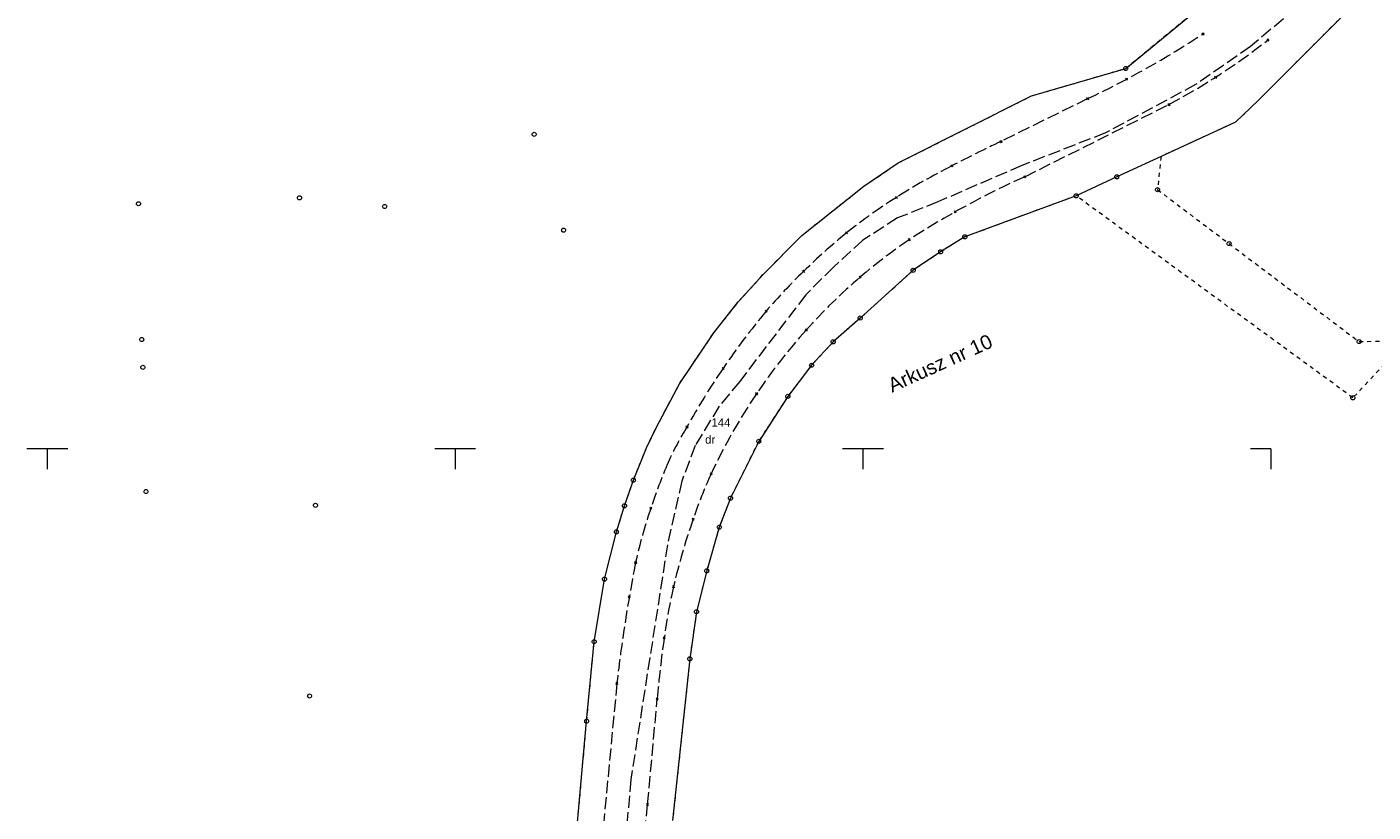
# Model space of a CAD drawing. Extents: x 6472695 to 6473494, y 5822279 to 5823456.
# Tile 49 of 51: x 6473048 to 6473213, y 5822955 to 5823052. Entities that reach past the tile are written whole.
import ezdxf
from ezdxf.enums import TextEntityAlignment as Align

# ---------------------------------------------------------------- set-up
doc = ezdxf.new("R2010")
doc.units = 0
doc.linetypes.add('PRZER1-1', pattern=[1, 0.5, -0.5])
doc.linetypes.add('PRZER3-1', pattern=[2, 1.5, -0.5])
doc.layers.get('0').update_dxf_attribs({"linetype": 'CONTINUOUS'})
for name, color, linetype, lineweight in [('EGDE', 7, 'CONTINUOUS', 18), ('EGDE_O', 7, 'CONTINUOUS', 18), ('EGPG', 7, 'CONTINUOUS', 18), ('GESJAE_O', 7, 'CONTINUOUS', 50), ('GSPPRB', 7, 'CONTINUOUS', 18), ('OTKJ', 7, 'CONTINUOUS', 18), ('Ramka sekcyjna', 7, 'CONTINUOUS', 18)]:
    doc.layers.add(name, color=color, linetype=linetype, lineweight=lineweight)
for name, color, linetype, lineweight, true_color in [('EGUG', 7, 'CONTINUOUS', 18, 0x008000), ('EGUG_O', 7, 'CONTINUOUS', 18, 0x008000), ('GELULI', 7, 'CONTINUOUS', 18, 0xfeffff)]:
    doc.layers.add(name, color=color, linetype=linetype, lineweight=lineweight, true_color=true_color)
doc.styles.add('Arial', font='Arial')

# ---------------------------------------------------------------- blocks, each defined once
blk = doc.blocks.new('D_GEPPGD1_1')
at = {"color": 0}
blk.add_lwpolyline([(0, 0.25), (0.077254, 0.237764), (0.146946, 0.202254), (0.202254, 0.146946), (0.237764, 0.077254), (0.25, 0), (0.237764, -0.077254), (0.202254, -0.146946), (0.146946, -0.202254), (0.077254, -0.237764), (0, -0.25), (-0.077254, -0.237764), (-0.146946, -0.202254), (-0.202254, -0.146946), (-0.237764, -0.077254), (-0.25, 0), (-0.237764, 0.077254), (-0.202254, 0.146946), (-0.146946, 0.202254), (-0.077254, 0.237764)], close=True, dxfattribs=at)
blk = doc.blocks.new('D_GEPPGD1_2')
blk.add_hatch(color=0).paths.add_polyline_path([(0, -0.045), (0.013906, -0.042798), (0.02645, -0.036406), (0.036406, -0.02645), (0.042798, -0.013906), (0.045, 0), (0.042798, 0.013906), (0.036406, 0.02645), (0.02645, 0.036406), (0.013906, 0.042798), (0, 0.045), (-0.013906, 0.042798), (-0.02645, 0.036406), (-0.036406, 0.02645), (-0.042798, 0.013906), (-0.045, 0), (-0.042798, -0.013906), (-0.036406, -0.02645), (-0.02645, -0.036406), (-0.013906, -0.042798)])
blk = doc.blocks.new('D_GSPPRB0')
at = {"color": 0, "lineweight": 18}
for points in [[(-0.12726, -0.12726), (0.12726, 0.12726)], [(-0.12726, 0.12726), (0.12726, -0.12726)]]:
    blk.add_lwpolyline(points, dxfattribs=at)

msp = doc.modelspace()

# ---------------------------------------------------------------- linework, layer by layer
at = {"layer": 'EGDE', "linetype": 'Continuous', "lineweight": 18}
for points in [[(6473114.02, 5822943.24), (6473116.12, 5822966.62), (6473117.04, 5822976.37), (6473118.3, 5822984.04), (6473119.77, 5822989.82), (6473120.76, 5822993.02), (6473121.85, 5822996.17), (6473123.45, 5823000.12), (6473124.69, 5823002.67), (6473127.49, 5823007.95), (6473131.72, 5823014.23), (6473134.72, 5823018.01), (6473137.76, 5823021.37), (6473142.51, 5823026.15), (6473150.11, 5823032.19), (6473154.33, 5823035.03), (6473170.65, 5823043.25), (6473182.21, 5823046.62), (6473197.67, 5823059.37)], [(6473212.43, 5823056.7), (6473198.45, 5823042.67), (6473195.67, 5823040.03), (6473186.54, 5823035.83), (6473181.11, 5823033.33), (6473176.14, 5823031.01), (6473162.5, 5823025.98), (6473159.52, 5823024.14), (6473156.16, 5823021.88), (6473149.67, 5823016.03), (6473146.35, 5823013.12), (6473143.71, 5823010.24), (6473140.79, 5823006.43), (6473137.22, 5823000.92), (6473133.76, 5822993.96), (6473132.39, 5822990.41), (6473130.84, 5822985.05), (6473129.59, 5822980.04), (6473128.77, 5822974.26), (6473126.66, 5822954.44)]]:
    msp.add_lwpolyline(points, dxfattribs=at)
at = {"layer": 'EGUG', "color": 96, "linetype": 'PRZER1-1', "lineweight": 18, "true_color": 0x008000}
msp.add_lwpolyline([(6473114.02, 5822943.24), (6473116.12, 5822966.62), (6473117.04, 5822976.37), (6473118.3, 5822984.04), (6473119.77, 5822989.82), (6473120.76, 5822993.02), (6473121.85, 5822996.17), (6473123.45, 5823000.12), (6473124.69, 5823002.67), (6473127.49, 5823007.95), (6473131.72, 5823014.23), (6473134.72, 5823018.01), (6473137.76, 5823021.37), (6473142.51, 5823026.15), (6473150.11, 5823032.19), (6473154.33, 5823035.03), (6473170.65, 5823043.25), (6473182.21, 5823046.62), (6473197.67, 5823059.37)], dxfattribs=at)
at = {"layer": 'EGUG', "linetype": 'PRZER1-1', "lineweight": 18}
msp.add_lwpolyline([(6473212.43, 5823056.7), (6473198.45, 5823042.67), (6473195.67, 5823040.03), (6473186.54, 5823035.83), (6473186.11, 5823031.76), (6473194.88, 5823025.15), (6473210.82, 5823013.14), (6473216.71, 5823013.3), (6473210.06, 5823006.26), (6473176.14, 5823031.01), (6473162.5, 5823025.98), (6473159.52, 5823024.14), (6473156.16, 5823021.88), (6473149.67, 5823016.03), (6473146.35, 5823013.12), (6473143.71, 5823010.24), (6473140.79, 5823006.43), (6473137.22, 5823000.92), (6473133.76, 5822993.96), (6473132.39, 5822990.41), (6473130.84, 5822985.05), (6473129.59, 5822980.04), (6473128.77, 5822974.26), (6473126.66, 5822954.44)], dxfattribs=at)
at = {"layer": 'GELULI', "linetype": 'PRZER3-1', "lineweight": 18, "elevation": -0.01}
msp.add_lwpolyline([(6473203.09, 5823053.98), (6473197.51, 5823049.31), (6473190.78, 5823044.64), (6473179.73, 5823038.71), (6473169.47, 5823034.72), (6473159.18, 5823030.26), (6473154.25, 5823028.29), (6473149.99, 5823025.56), (6473146.38, 5823022.28), (6473142.99, 5823018.88), (6473134.89, 5823008.27), (6473132.37, 5823005.21), (6473129.42, 5823000.39), (6473127.78, 5822996.02), (6473126.03, 5822988.25), (6473121.54, 5822959.48), (6473115.23, 5822887.22), (6473113.76, 5822880.92), (6473111.45, 5822876.82), (6473107.46, 5822872.93), (6473100.74, 5822866.11), (6473088.66, 5822856.13)], dxfattribs=at)
at = {"layer": 'OTKJ', "linetype": 'PRZER3-1', "lineweight": 18, "elevation": 10.18}
for points in [[(6473191.69, 5823050.87, -0.0366), (6473177.55, 5823042.92), (6473166.92, 5823037.66, 0.013228), (6473160.9, 5823034.67, 0.02549), (6473154.1, 5823030.81, 0.028855), (6473147.99, 5823026.46, 0.022594), (6473142.71, 5823021.75, 0.023242), (6473138.12, 5823016.86, 0.023516), (6473132.85, 5823009.86, 0.020874), (6473128.43, 5823002.71, 0.028915), (6473126.1, 5822998.32, 0.020161), (6473123.99, 5822992.73, 0.027738), (6473122.13, 5822986.08, 0.020609), (6473119.83, 5822971.26), (6473118.17, 5822953.77)], [(6473122.85, 5822949), (6473123.59, 5822956.42), (6473124.78, 5822969.33, -0.017492), (6473125.64, 5822976.84, -0.022341), (6473126.77, 5822983.11, -0.027029), (6473129.19, 5822991.39, -0.024461), (6473131.38, 5822996.94, -0.038831), (6473136.97, 5823006.78, -0.034421), (6473143.04, 5823014.56, -0.033812), (6473149.67, 5823021.05, -0.028922), (6473155.67, 5823025.63, -0.038609), (6473169.84, 5823033.34), (6473187.52, 5823042.21, 0.043333), (6473199.65, 5823050.1)]]:
    msp.add_lwpolyline(points, format="xyb", dxfattribs=at)
at = {"layer": 'Ramka sekcyjna', "color": 7, "linetype": 'Continuous', "lineweight": 18, "elevation": 100, "flags": 128}
for points in [[(6473052.5, 5823000), (6473047.5, 5823000)], [(6473050, 5823000), (6473050, 5822997.5)], [(6473102.5, 5823000), (6473097.5, 5823000)], [(6473100, 5823000), (6473100, 5822997.5)], [(6473152.5, 5823000), (6473147.5, 5823000)], [(6473150, 5823000), (6473150, 5822997.5)], [(6473200, 5823000), (6473197.5, 5823000)], [(6473200, 5823000), (6473200, 5822997.5)]]:
    msp.add_lwpolyline(points, dxfattribs=at)

# ---------------------------------------------------------------- block references
at = {"layer": 'EGPG', "color": 7, "linetype": 'Continuous', "lineweight": 18}
for name, p in [('D_GEPPGD1_1', (6473182.21, 5823046.62)), ('D_GEPPGD1_2', (6473170.65, 5823043.25)), ('D_GEPPGD1_2', (6473198.45, 5823042.67)), ('D_GEPPGD1_2', (6473195.67, 5823040.03)), ('D_GEPPGD1_1', (6473109.7, 5823038.54)), ('D_GEPPGD1_2', (6473154.33, 5823035.03)), ('D_GEPPGD1_2', (6473186.54, 5823035.83)), ('D_GEPPGD1_1', (6473181.11, 5823033.33)), ('D_GEPPGD1_2', (6473150.11, 5823032.19)), ('D_GEPPGD1_1', (6473176.14, 5823031.01)), ('D_GEPPGD1_1', (6473186.11, 5823031.76)), ('D_GEPPGD1_1', (6473061.19, 5823030.04)), ('D_GEPPGD1_1', (6473080.91, 5823030.76)), ('D_GEPPGD1_1', (6473091.36, 5823029.7)), ('D_GEPPGD1_1', (6473113.3, 5823026.79)), ('D_GEPPGD1_2', (6473142.51, 5823026.15)), ('D_GEPPGD1_1', (6473162.5, 5823025.98)), ('D_GEPPGD1_1', (6473194.88, 5823025.15)), ('D_GEPPGD1_1', (6473159.52, 5823024.14)), ('D_GEPPGD1_2', (6473137.76, 5823021.37)), ('D_GEPPGD1_1', (6473156.16, 5823021.88)), ('D_GEPPGD1_2', (6473134.72, 5823018.01)), ('D_GEPPGD1_1', (6473149.67, 5823016.03)), ('D_GEPPGD1_1', (6473061.57, 5823013.39)), ('D_GEPPGD1_2', (6473131.72, 5823014.23)), ('D_GEPPGD1_1', (6473146.35, 5823013.12)), ('D_GEPPGD1_1', (6473210.82, 5823013.14)), ('D_GEPPGD1_1', (6473061.72, 5823009.99)), ('D_GEPPGD1_1', (6473143.71, 5823010.24)), ('D_GEPPGD1_2', (6473127.49, 5823007.95)), ('D_GEPPGD1_1', (6473140.79, 5823006.43)), ('D_GEPPGD1_1', (6473210.06, 5823006.26)), ('D_GEPPGD1_2', (6473124.69, 5823002.67)), ('D_GEPPGD1_2', (6473123.45, 5823000.12)), ('D_GEPPGD1_1', (6473137.22, 5823000.92)), ('D_GEPPGD1_1', (6473121.85, 5822996.17)), ('D_GEPPGD1_1', (6473062.1, 5822994.76)), ('D_GEPPGD1_1', (6473082.88, 5822993.08)), ('D_GEPPGD1_1', (6473120.76, 5822993.02)), ('D_GEPPGD1_1', (6473133.76, 5822993.96)), ('D_GEPPGD1_1', (6473119.77, 5822989.82)), ('D_GEPPGD1_1', (6473132.39, 5822990.41)), ('D_GEPPGD1_1', (6473130.84, 5822985.05)), ('D_GEPPGD1_1', (6473118.3, 5822984.04)), ('D_GEPPGD1_1', (6473129.59, 5822980.04)), ('D_GEPPGD1_1', (6473117.04, 5822976.37)), ('D_GEPPGD1_1', (6473128.77, 5822974.26)), ('D_GEPPGD1_1', (6473082.16, 5822969.71)), ('D_GEPPGD1_1', (6473116.12, 5822966.62))]:
    msp.add_blockref(name, p, dxfattribs=at)
at = {"layer": 'GSPPRB', "color": 7, "linetype": 'Continuous', "lineweight": 18}
for p in [(6473191.69, 5823050.87, 10.28), (6473199.65, 5823050.1, 10.28), (6473182.31, 5823045.3, 10.28), (6473193.24, 5823045.55, 10.28), (6473177.55, 5823042.92, 10.28), (6473187.52, 5823042.21, 10.28), (6473166.92, 5823037.66, 10.28), (6473160.9, 5823034.67, 10.28), (6473169.84, 5823033.34, 10.28), (6473154.1, 5823030.81, 10.28), (6473161.31, 5823029.04, 10.28), (6473147.99, 5823026.46, 10.28), (6473155.67, 5823025.63, 10.28), (6473142.71, 5823021.75, 10.28), (6473149.67, 5823021.05, 10.28), (6473138.12, 5823016.86, 10.28), (6473143.04, 5823014.56, 10.28), (6473132.85, 5823009.86, 10.28), (6473136.97, 5823006.78, 10.28), (6473128.43, 5823002.71, 10.28), (6473131.38, 5822996.94, 10.28), (6473123.99, 5822992.73, 10.28), (6473129.19, 5822991.39, 10.28), (6473122.13, 5822986.08, 10.28), (6473126.77, 5822983.11, 10.28), (6473121.35, 5822981.88, 10.28), (6473125.64, 5822976.84, 10.28), (6473119.83, 5822971.26, 10.28), (6473124.78, 5822969.33, 10.28), (6473123.59, 5822956.42, 10.28)]:
    msp.add_blockref('D_GSPPRB0', p, dxfattribs=at)

# ---------------------------------------------------------------- texts
at = {"layer": 'EGDE_O', "color": 7, "linetype": 'Continuous', "lineweight": 0, "style": 'Arial'}
msp.add_text('144', height=1, dxfattribs=at).set_placement((6473132.59, 5823002.73, 10.8), align=Align.CENTER)
at = {"layer": 'EGUG_O', "color": 96, "linetype": 'Continuous', "lineweight": 0, "true_color": 0x008000, "style": 'Arial'}
msp.add_text('dr', height=1, dxfattribs=at).set_placement((6473131.27, 5823000.64, 10.8), align=Align.CENTER)
at = {"layer": 'GESJAE_O', "color": 7, "linetype": 'Continuous', "lineweight": 0, "style": 'Arial'}
msp.add_text('Arkusz nr 10', height=1.75, rotation=24.3576, dxfattribs=at).set_placement((6473159.82, 5823009.71, 10.8), align=Align.CENTER)

doc.saveas('drawing.dxf')
